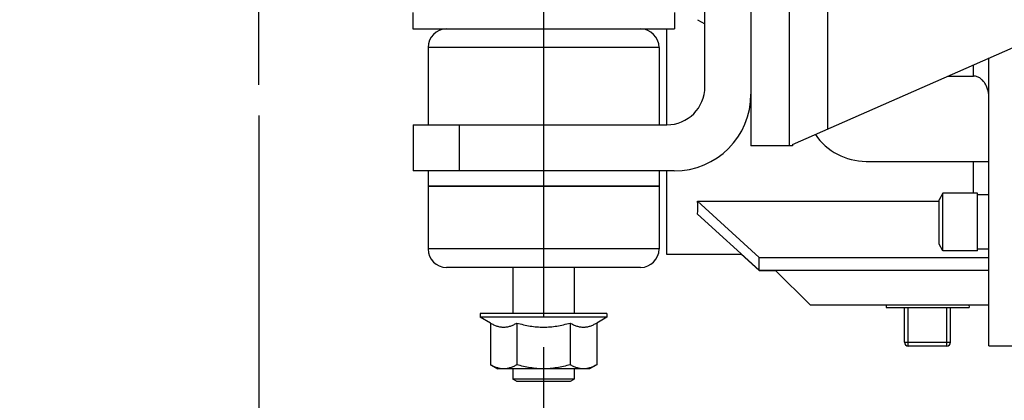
# Model space of a CAD drawing. Header units: inches. Extents: x 0 to 34, y 0 to 22.
# Tile 36 of 175: x 12.643 to 14.647, y 2.672 to 3.446. Entities that reach past the tile are written whole.
import ezdxf

# ---------------------------------------------------------------- set-up
doc = ezdxf.new("R2010")
doc.units = ezdxf.units.IN
doc.header["$LTSCALE"] = 1.87
doc.header["$MEASUREMENT"] = 0
doc.linetypes.add('CENTER', pattern=[0.6, 0.375, -0.075, 0.075, -0.075])
doc.layers.get('0').update_dxf_attribs({"linetype": 'CONTINUOUS'})
for name, color, linetype in [('3_ALL_AXES', 7, 'CONTINUOUS'), ('7_ALL_FEATURES', 7, 'CONTINUOUS'), ('DEFAULT_1', 7, 'CENTER')]:
    doc.layers.add(name, color=color, linetype=linetype)
doc.styles.get("Standard").update_dxf_attribs({"font": 'txt', "width": 0.8})
doc.dimstyles.new('DIMSTYLE_2', dxfattribs={"dimtxt": 0.14, "dimasz": 0.156, "dimexe": 0.125, "dimexo": 0.0625, "dimgap": 0.07, "dimtad": 0, "dimtih": 1, "dimtoh": 1, "dimlfac": 4, "dimzin": 4, "dimdsep": 46, "dimtxsty": 'Standard', "dimblk": '_FILLED', "dimblk1": '_FILLED', "dimblk2": '_FILLED', "dimcen": 0.09, "dimadec": 0, "dimazin": 0, "dimtp": 0.001, "dimtm": 0.001, "dimtfac": 1, "dimtofl": 0, "dimtmove": 0, "dimatfit": 3, "dimldrblk": '_FILLED', "dimfxl": 0, "dimtolj": 1, "dimtzin": 4, "dimarcsym": 0})

# ---------------------------------------------------------------- blocks, each defined once
blk = doc.blocks.new('_FILLED')
at = {"color": 0, "linetype": 'ByBlock'}
blk.add_solid([(0, 0), (-1, 0.2), (-1, -0.2)], dxfattribs=at)
blk = doc.blocks.new('*D12')
at = {"color": 6, "linetype": 'Continuous'}
for p, q in [((17.7062, 3.737), (17.7062, 2.149)), ((13.7092, 2.78), (13.7092, 2.149)), ((13.7092, 2.274), (15.2457, 2.274)), ((17.7062, 2.274), (16.1697, 2.274))]:
    blk.add_line(p, q, dxfattribs=at)
at = {"color": 6, "linetype": 'Continuous', "xscale": 0.156, "yscale": 0.156, "zscale": 0.156, "rotation": 180}
blk.add_blockref('_FILLED', (13.7092, 2.274), dxfattribs=at)
at = {"color": 6, "linetype": 'Continuous', "xscale": 0.156, "yscale": 0.156, "zscale": 0.156}
blk.add_blockref('_FILLED', (17.7062, 2.274), dxfattribs=at)
at = {"color": 6, "linetype": 'Continuous', "insert": (15.5957, 2.344), "char_height": 0.14, "width": 0.784, "attachment_point": 2, "line_spacing_factor": 0.9}
blk.add_mtext('15.99\\P[406,1]', dxfattribs=at)
blk = doc.blocks.new('*D13')
at = {"color": 6, "linetype": 'Continuous'}
for p, q in [((12.3475, 4.2648), (12.3475, 1.2685)), ((17.7062, 3.737), (17.7062, 1.2685)), ((12.3475, 1.3935), (13.8144, 1.3935)), ((17.7062, 1.3935), (14.7384, 1.3935))]:
    blk.add_line(p, q, dxfattribs=at)
at = {"color": 6, "linetype": 'Continuous', "xscale": 0.156, "yscale": 0.156, "zscale": 0.156, "rotation": 180}
blk.add_blockref('_FILLED', (12.3475, 1.3935), dxfattribs=at)
at = {"color": 6, "linetype": 'Continuous', "xscale": 0.156, "yscale": 0.156, "zscale": 0.156}
blk.add_blockref('_FILLED', (17.7062, 1.3935), dxfattribs=at)
at = {"color": 6, "linetype": 'Continuous', "insert": (14.1644, 1.4635), "char_height": 0.14, "width": 0.784, "attachment_point": 2, "line_spacing_factor": 0.9}
blk.add_mtext('21.43\\P[544,4]', dxfattribs=at)
blk = doc.blocks.new('*D14')
at = {"color": 6, "linetype": 'Continuous'}
for p, q in [((12.1125, 4.2467), (12.1125, 0.8799)), ((17.7062, 3.737), (17.7062, 0.8799)), ((12.1125, 1.0049), (13.1323, 1.0049)), ((17.7062, 1.0049), (14.0563, 1.0049))]:
    blk.add_line(p, q, dxfattribs=at)
at = {"color": 6, "linetype": 'Continuous', "xscale": 0.156, "yscale": 0.156, "zscale": 0.156, "rotation": 180}
blk.add_blockref('_FILLED', (12.1125, 1.0049), dxfattribs=at)
at = {"color": 6, "linetype": 'Continuous', "xscale": 0.156, "yscale": 0.156, "zscale": 0.156}
blk.add_blockref('_FILLED', (17.7062, 1.0049), dxfattribs=at)
at = {"color": 6, "linetype": 'Continuous', "insert": (13.4823, 1.0749), "char_height": 0.14, "width": 0.784, "attachment_point": 2, "line_spacing_factor": 0.9}
blk.add_mtext('22.37\\P[568,3]', dxfattribs=at)
blk = doc.blocks.new('*D36')
at = {"color": 6, "linetype": 'Continuous'}
for p, q in [((17.7062, 3.627), (17.7062, 1.7576)), ((13.1298, 3.2513), (13.1298, 1.7576)), ((13.1298, 1.8826), (14.4141, 1.8826)), ((17.7062, 1.8826), (15.1141, 1.8826))]:
    blk.add_line(p, q, dxfattribs=at)
at = {"color": 6, "linetype": 'Continuous', "xscale": 0.156, "yscale": 0.156, "zscale": 0.156, "rotation": 180}
blk.add_blockref('_FILLED', (13.1298, 1.8826), dxfattribs=at)
at = {"color": 6, "linetype": 'Continuous', "xscale": 0.156, "yscale": 0.156, "zscale": 0.156}
blk.add_blockref('_FILLED', (17.7062, 1.8826), dxfattribs=at)
at = {"color": 6, "linetype": 'Continuous', "insert": (14.7641, 1.9526), "char_height": 0.14, "width": 0.56, "attachment_point": 2, "line_spacing_factor": 0.9}
blk.add_mtext('18.31\\P[465]', dxfattribs=at)

msp = doc.modelspace()

# ---------------------------------------------------------------- linework, layer by layer
at = {"color": 7, "linetype": 'Continuous'}
for p, q in [((13.959217, 3.427486), (13.959217, 3.232486)), ((13.959217, 3.138736), (13.959217, 2.969486)), ((13.959217, 2.969486), (14.112228, 2.969486))]:
    msp.add_line(p, q, dxfattribs=at)
at = {"layer": '3_ALL_AXES', "color": 7, "linetype": 'CENTER'}
msp.add_line((13.709217, 3.527486), (13.709217, 2.842486), dxfattribs=at)
at = {"layer": '3_ALL_AXES', "color": 7, "linetype": 'Continuous'}
for p, q in [((13.442967, 3.460986), (13.442967, 3.427486)), ((13.975467, 3.460986), (13.975467, 3.427486)), ((14.022561, 3.446318), (14.037467, 3.437817)), ((13.442967, 3.427486), (13.975467, 3.427486)), ((13.944217, 3.389986), (13.474217, 3.389986)), ((13.474217, 3.389986), (13.474217, 3.232486)), ((13.944217, 3.389986), (13.944217, 3.232486)), ((14.615467, 2.783236), (14.615467, 3.368487)), ((14.584217, 3.331562), (14.584217, 3.354717)), ((14.531665, 3.331562), (14.584217, 3.331562)), ((14.365467, 3.158236), (14.615467, 3.158236)), ((14.584217, 3.093734), (14.584217, 3.158236)), ((14.521655, 3.093734), (14.513842, 3.080202)), ((14.521655, 2.976484), (14.521655, 3.093734)), ((14.591967, 3.090484), (14.615467, 3.090484)), ((14.022561, 3.077028), (14.513842, 3.077028)), ((14.022561, 3.077028), (14.147967, 2.962995)), ((14.513842, 2.990016), (14.513842, 3.080202)), ((14.022561, 3.05102), (14.147967, 2.936988)), ((14.521655, 2.976484), (14.513842, 2.990016)), ((14.111058, 2.969486), (14.147967, 2.935892)), ((14.615467, 2.979734), (14.591967, 2.979734)), ((14.147967, 2.962995), (14.615467, 2.962995)), ((14.147967, 2.936988), (14.147967, 2.962995)), ((13.646717, 2.942486), (13.646717, 2.848736)), ((13.771717, 2.942486), (13.771717, 2.848736)), ((14.147967, 2.936988), (14.615467, 2.936988)), ((14.147967, 2.935892), (14.181561, 2.935892)), ((14.180465, 2.936988), (14.251342, 2.866111)), ((14.251342, 2.866111), (14.615467, 2.866111)), ((14.406259, 2.866111), (14.406092, 2.860736)), ((14.574675, 2.866111), (14.574842, 2.860736)), ((13.837967, 2.848736), (13.580467, 2.848736)), ((13.580467, 2.848736), (13.580467, 2.841236)), ((13.837967, 2.848736), (13.837967, 2.841236)), ((14.406092, 2.860736), (14.574842, 2.860736)), ((13.600964, 2.829402), (13.580467, 2.841236)), ((13.837967, 2.841236), (13.580467, 2.841236)), ((13.600964, 2.829402), (13.600964, 2.744609)), ((13.65509, 2.829402), (13.65509, 2.744609)), ((13.763344, 2.829402), (13.763344, 2.744609)), ((13.837967, 2.841236), (13.81747, 2.829402)), ((13.81747, 2.829402), (13.81747, 2.744609)), ((14.615467, 2.783236), (14.991717, 2.783236)), ((13.600964, 2.744609), (13.615467, 2.736236)), ((13.81747, 2.744609), (13.802967, 2.736236)), ((13.802966, 2.736236), (13.615468, 2.736236)), ((13.646717, 2.736236), (13.646717, 2.715316)), ((13.771717, 2.736236), (13.771717, 2.715316)), ((13.771717, 2.715316), (13.646717, 2.715316)), ((13.654217, 2.710986), (13.646717, 2.715316)), ((13.654219, 2.710986), (13.764215, 2.710986)), ((13.764217, 2.710986), (13.771717, 2.715316))]:
    msp.add_line(p, q, dxfattribs=at)
for centre, radius, start, end in [((13.511717, 3.389986), 0.0375, 90, 180), ((13.906717, 3.389986), 0.0375, 0, 90), ((14.365467, 3.283236), 0.125, 214.283763, 270)]:
    msp.add_arc(centre, radius, start, end, dxfattribs=at)
msp.add_ellipse((12.819217, 4.158236), major_axis=(1.176141, -1.176141), ratio=0.21794385, start_param=0.18862477, end_param=0.24055169, dxfattribs=at)
for points, knots in [([(14.615467, 3.286685), (14.615467, 3.29169), (14.61428, 3.301729), (14.6097, 3.313568), (14.603919, 3.321801), (14.598414, 3.327003), (14.591749, 3.330657), (14.586714, 3.331562), (14.584217, 3.331562)], [0, 0, 0, 0, 0.25010136, 0.49997691, 0.62517168, 0.75027351, 0.87521839, 1, 1, 1, 1]), ([(13.600964, 2.829402), (13.603127, 2.828153), (13.607479, 2.825859), (13.613149, 2.82359), (13.617723, 2.822276), (13.621147, 2.821562), (13.624583, 2.821126), (13.628027, 2.82098), (13.631471, 2.821126), (13.634908, 2.821562), (13.638331, 2.822276), (13.642906, 2.82359), (13.648575, 2.825859), (13.652927, 2.828153), (13.65509, 2.829402)], [0, 0, 0, 0, 0.13077252, 0.25715217, 0.31885618, 0.37973928, 0.44002646, 0.5, 0.55997354, 0.62026071, 0.68114381, 0.74284781, 0.86922744, 1, 1, 1, 1]), ([(13.65509, 2.829402), (13.65949, 2.828132), (13.668352, 2.825805), (13.681834, 2.823122), (13.695478, 2.821419), (13.709217, 2.820833), (13.722956, 2.821419), (13.7366, 2.823122), (13.750082, 2.825805), (13.758944, 2.828132), (13.763344, 2.829402)], [0, 0, 0, 0, 0.12500588, 0.25000734, 0.37500505, 0.50000001, 0.62499497, 0.74999268, 0.87499413, 1, 1, 1, 1]), ([(13.763344, 2.829402), (13.765507, 2.828153), (13.769859, 2.825859), (13.775529, 2.82359), (13.780103, 2.822276), (13.783526, 2.821562), (13.786963, 2.821126), (13.790407, 2.82098), (13.793851, 2.821126), (13.797288, 2.821562), (13.800711, 2.822276), (13.805285, 2.82359), (13.810955, 2.825859), (13.815307, 2.828153), (13.81747, 2.829402)], [0, 0, 0, 0, 0.13077257, 0.25715222, 0.31885622, 0.37973932, 0.44002649, 0.50000002, 0.55997356, 0.62026073, 0.68114384, 0.74284784, 0.86922749, 1, 1, 1, 1]), ([(13.628027, 2.736236), (13.626882, 2.736236), (13.624583, 2.736333), (13.621147, 2.736769), (13.617723, 2.737483), (13.613149, 2.738797), (13.607479, 2.741066), (13.603127, 2.74336), (13.600964, 2.744609)], [0, 0, 0, 0, 0.11994338, 0.24052344, 0.36228867, 0.48569616, 0.73845556, 1, 1, 1, 1]), ([(13.65509, 2.744609), (13.652927, 2.74336), (13.648575, 2.741066), (13.642906, 2.738797), (13.638331, 2.737483), (13.634908, 2.736769), (13.631471, 2.736333), (13.629173, 2.736236), (13.628027, 2.736236)], [0, 0, 0, 0, 0.26154481, 0.51430434, 0.63771184, 0.75947693, 0.88005672, 1, 1, 1, 1]), ([(13.709217, 2.736236), (13.704638, 2.736236), (13.695477, 2.736626), (13.681834, 2.73833), (13.668352, 2.741012), (13.65949, 2.743339), (13.65509, 2.744609)], [0, 0, 0, 0, 0.24999141, 0.49998506, 0.7499883, 1, 1, 1, 1]), ([(13.763344, 2.744609), (13.758944, 2.743339), (13.750082, 2.741012), (13.7366, 2.73833), (13.722957, 2.736626), (13.713796, 2.736236), (13.709217, 2.736236)], [0, 0, 0, 0, 0.25001171, 0.50001497, 0.75000861, 1, 1, 1, 1]), ([(13.790407, 2.736236), (13.789261, 2.736236), (13.786963, 2.736333), (13.783526, 2.736769), (13.780103, 2.737483), (13.775529, 2.738797), (13.769859, 2.741066), (13.765507, 2.74336), (13.763344, 2.744609)], [0, 0, 0, 0, 0.1199432, 0.24052279, 0.3622878, 0.48569532, 0.73845491, 1, 1, 1, 1]), ([(13.81747, 2.744609), (13.815307, 2.74336), (13.810955, 2.741066), (13.805285, 2.738797), (13.800711, 2.737483), (13.797287, 2.736769), (13.793851, 2.736333), (13.791553, 2.736236), (13.790407, 2.736236)], [0, 0, 0, 0, 0.2615451, 0.5143047, 0.63771223, 0.75947722, 0.8800568, 1, 1, 1, 1])]:
    msp.add_open_spline(points, degree=3, knots=knots, dxfattribs=at)
at = {"layer": '7_ALL_FEATURES', "color": 7, "linetype": 'Continuous'}
for p, q in [((14.286717, 4.783236), (14.286717, 3.223633)), ((14.131217, 4.704986), (14.131217, 3.189486)), ((14.209217, 4.705736), (14.209217, 3.189486)), ((14.037467, 3.309986), (14.037467, 3.982486)), ((14.215471, 3.192241), (15.131217, 3.595736)), ((13.443717, 3.232486), (13.959967, 3.232486)), ((13.443717, 3.232486), (13.443717, 3.138736)), ((13.537467, 3.232486), (13.537467, 3.138736)), ((14.215471, 3.189486), (14.131217, 3.189486)), ((14.215471, 3.192241), (14.215471, 3.189486)), ((13.974967, 3.138736), (13.443717, 3.138736)), ((13.474217, 3.138736), (13.474217, 2.979986)), ((13.944217, 3.138736), (13.944217, 2.979986)), ((13.944217, 3.107486), (13.474217, 3.107486)), ((13.944217, 3.106736), (13.474217, 3.106736)), ((14.591967, 3.093734), (14.521655, 3.093734)), ((14.591967, 2.976484), (14.591967, 3.093734)), ((13.944217, 2.979986), (13.474217, 2.979986)), ((14.591967, 2.976484), (14.521655, 2.976484)), ((13.906717, 2.942486), (13.511717, 2.942486)), ((14.443592, 2.790236), (14.443592, 2.860736)), ((14.451342, 2.782486), (14.451342, 2.860736)), ((14.529592, 2.782486), (14.529592, 2.860736)), ((14.537342, 2.790236), (14.537342, 2.860736)), ((14.443592, 2.790236), (14.537342, 2.790236)), ((14.529592, 2.782486), (14.451342, 2.782486))]:
    msp.add_line(p, q, dxfattribs=at)
for centre, radius, start, end in [((13.959967, 3.309986), 0.0775, 270, 360), ((13.974967, 3.294986), 0.15625, 270, 360), ((13.511717, 2.979986), 0.0375, 180, 270), ((13.906717, 2.979986), 0.0375, 270, 360), ((14.451342, 2.790236), 0.00775, 180, 270), ((14.529592, 2.790236), 0.00775, 270, 360)]:
    msp.add_arc(centre, radius, start, end, dxfattribs=at)
at = {"layer": 'DEFAULT_1', "color": 7, "linetype": 'CENTER'}
msp.add_line((13.129842, 3.313816), (13.129842, 3.591484), dxfattribs=at)

# ---------------------------------------------------------------- dimensions: what is measured, and where the dimension line sits
at = {"color": 6, "linetype": 'Continuous'}
for base, p1, p2, picture, middle in [((17.706206, 1.393471), (12.347467, 4.32732), (17.706206, 3.799486), '*D13', (14.276352, 1.288471)), ((17.706206, 1.004913), (12.112467, 4.309236), (17.706206, 3.799486), '*D14', (13.594274, 0.899913)), ((17.706206, 2.273966), (13.709217, 2.842486), (17.706206, 3.799486), '*D12', (15.707711, 2.168966)), ((17.706206, 1.882632), (13.129842, 3.313816), (17.706206, 3.689486), '*D36', (14.764088, 1.777632))]:
    dim = msp.add_linear_dim(base=base, p1=p1, p2=p2, dimstyle='DIMSTYLE_2', dxfattribs=at)
    dim.commit()
    dim.dimension.update_dxf_attribs({"geometry": picture, "text_midpoint": middle, "dimtype": 160})

doc.saveas('drawing.dxf')
